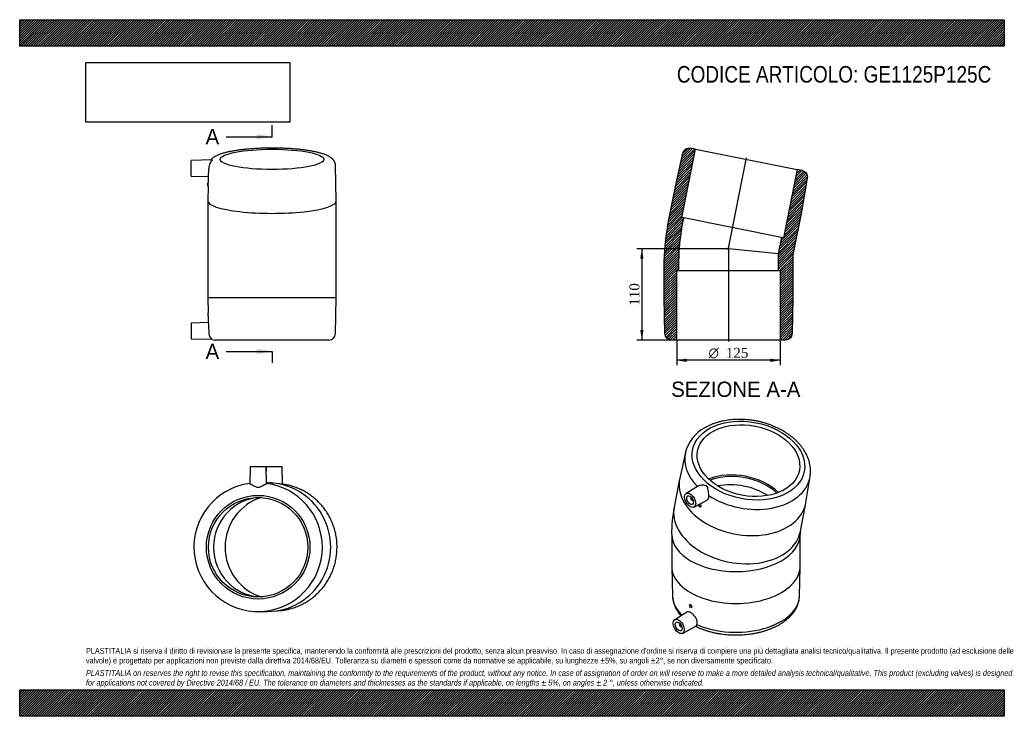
# Model space of a CAD drawing. Header units: millimetres. Extents: x 0 to 1188, y 0 to 840.
import ezdxf
from ezdxf.enums import TextEntityAlignment as Align
from ezdxf.lldxf.tags import DXFTag

# ---------------------------------------------------------------- set-up
doc = ezdxf.new("R2010")
doc.units = ezdxf.units.MM
doc.header["$LTSCALE"] = 4
for name, color, linetype in [('Default', 7, 'Continuous'), ('DV4_Default', 7, 'Continuous'), ('GE1125P125C', 7, 'Continuous')]:
    doc.layers.add(name, color=color, linetype=linetype)
doc.styles.add('SEACAD_Solid_Edge_ANSI', font='seans.ttf')
doc.styles.add('SEACAD_Solid_Edge_ANSI1_Symbols', font='semeca1.ttf')
doc.styles.add('SEACAD_Times_New_Roman', font='times.ttf')
tags = doc.linetypes.add('CENTER2', pattern=[28.575, 19.05, -3.175, 3.175, -3.175]).pattern_tags.tags
tags[10:11] = [DXFTag(74, 4), DXFTag(75, 0), DXFTag(340, '0'), DXFTag(46, 0.0), DXFTag(50, 0.0), DXFTag(44, 0.0), DXFTag(45, 0.0)]
tags[8:9] = [DXFTag(74, 4), DXFTag(75, 0), DXFTag(340, '0'), DXFTag(46, 0.0), DXFTag(50, 0.0), DXFTag(44, 0.0), DXFTag(45, 0.0)]
tags[6:7] = [DXFTag(74, 4), DXFTag(75, 0), DXFTag(340, '0'), DXFTag(46, 0.0), DXFTag(50, 0.0), DXFTag(44, 0.0), DXFTag(45, 0.0)]
tags[4:5] = [DXFTag(74, 4), DXFTag(75, 0), DXFTag(340, '0'), DXFTag(46, 0.0), DXFTag(50, 0.0), DXFTag(44, 0.0), DXFTag(45, 0.0)]
doc.dimstyles.new('ANSImm', dxfattribs={"dimtxt": 12, "dimasz": 12, "dimexe": 6, "dimexo": 0, "dimgap": 3, "dimtad": 1, "dimdsep": 46, "dimtxsty": 'SEACAD_Times_New_Roman', "dimblk1": '_SE_FILLED', "dimblk2": '_SE_FILLED', "dimsah": 1, "dimcen": 6, "dimazin": 0, "dimtfac": 0.85, "dimtdec": 3, "dimtofl": 0, "dimtmove": 0, "dimatfit": 3, "dimfxl": 1, "dimarcsym": 0})
picture_1 = doc.add_image_def('image1.jpg', size_in_pixel=(4302, 1260))

# ---------------------------------------------------------------- blocks, each defined once
blk = doc.blocks.new('SE')
at = {"layer": 'GE1125P125C', "color": 7, "linetype": 'Continuous'}
for p, q in [((803.2, 318), (796.4, 287)), ((796.2, 286.1), (789.7, 252.2)), ((948.6, 257.9), (953.7, 289.2)), ((819.1, 278.1), (804.1, 268.7)), ((810.6, 263.9), (810.2, 263.6)), ((812.2, 260.1), (812.6, 260.4)), ((813.5, 252.3), (828.8, 260.4)), ((821.3, 252.6), (821.5, 252.7)), ((941.9, 223.1), (948.4, 256.9)), ((786.7, 219.2), (786.7, 180.8)), ((941.7, 180.8), (941.7, 219.2)), ((786.7, 180.2), (787.5, 144.9)), ((940.8, 144.9), (941.7, 180.2)), ((808.6, 134.7), (808.4, 134.6)), ((810.4, 131.1), (810.7, 131.3)), ((805, 125.5), (790.4, 116.5)), ((797, 111.6), (796.5, 111.4)), ((798.5, 107.9), (799, 108.2)), ((799.9, 100), (816, 108.7))]:
    blk.add_line(p, q, dxfattribs=at)
for centre, radius, start, end in [((848.3, 306.8), 46.5, 117.7748, 166.2743), ((962.5, 219.6), 175.9, 169.3376, 180.1552), ((964.6, 219.5), 22.9, 171.0731, 180.8342), ((827.8, 148.2), 40.3, 184.6296, 222.1922)]:
    blk.add_arc(centre, radius, start, end, dxfattribs=at)
for centre, major_axis, ratio in [((879.3, 308.3), (-67.4, 12.9), 0.678892), ((879.3, 308.3), (61.4, -11.7), 0.678892), ((808.9, 260.6), (-4.75, 8.23), 0.57735), ((808.9, 260.6), (-2.92, 5.07), 0.57735), ((809.4, 132.8), (-1, 1.73), 0.57735), ((795.2, 108.3), (4.75, -8.23), 0.57735), ((795.2, 108.3), (2.92, -5.07), 0.57735)]:
    blk.add_ellipse(centre, major_axis=major_axis, ratio=ratio, dxfattribs=at)
for centre, major_axis, ratio, start_param, end_param in [((878.3, 302.6), (75.3, -14.4), 0.678892, 3.126316, 3.916513), ((878.3, 302.6), (75.3, -14.4), 0.678892, -3.159723, -3.15687), ((872.3, 271.5), (76.1, -14.6), 0.678892, 3.123462, 6.283185), ((878.3, 302.6), (75.3, -14.4), 0.678892, 4.171388, 6.297627), ((867.8, 247.7), (-61.4, 11.7), 0.678892, 3.955221, 5.469557), ((867.8, 247.7), (-58.9, 11.3), 0.678892, 3.958416, 5.466362), ((878.3, 302.6), (75.3, -14.4), 0.678892, 0.014442, 0.018131), ((865.8, 237.6), (58.9, -11.3), 0.678892, 1.033638, 2.107955), ((811.2, 261.9), (-1, 1.73), 0.57735, 0, 3.709895), ((811.2, 261.9), (-1, 1.73), 0.57735, 5.714883, 6.283185), ((865.8, 237.6), (-76.1, 14.6), 0.678892, 0, 3.141593), ((820.3, 254.3), (1, -1.73), 0.57735, 3.922877, 6.283185), ((820.3, 254.3), (1, -1.73), 0.57735, 0, 2.323273), ((872.3, 271.5), (76.1, -14.6), 0.678892, 0, 0.018131), ((864.2, 219.2), (77.5, 0), 0.57735, 3.14158, 6.283167), ((864.2, 180.8), (-77.5, 0), 0.57735, 0, 3.141593), ((864.2, 145.6), (-76.7, 0), 0.57735, 0.013865, 0.560918), ((864.2, 145.6), (-76.7, 0), 0.57735, 0.910354, 3.127727), ((797.5, 109.6), (1, -1.73), 0.57735, 2.57329, 6.283185), ((797.5, 109.6), (1, -1.73), 0.57735, 0, 0.568302)]:
    blk.add_ellipse(centre, major_axis=major_axis, ratio=ratio, start_param=start_param, end_param=end_param, dxfattribs=at)
for points, knots in [([(953.7, 288.9), (953.7, 289.1), (953.9, 290), (954.1, 292.1), (954.3, 294.9), (954.2, 297.8), (954, 300.7), (953.5, 303.6), (952.8, 306.5), (952, 309.4), (950.9, 312.3), (949.6, 315.1), (948.2, 317.9), (946.5, 320.7), (944.7, 323.4), (942.6, 326.1), (940.4, 328.7), (938, 331.2), (935.5, 333.7), (932.8, 336), (929.9, 338.3), (926.9, 340.5), (923.8, 342.5), (920.6, 344.5), (917.2, 346.3), (913.8, 348), (910.2, 349.6), (906.6, 351.1), (902.9, 352.4), (899.1, 353.6), (895.2, 354.7), (891.4, 355.6), (887.5, 356.4), (883.5, 357), (879.6, 357.5), (875.6, 357.9), (871.7, 358.1), (867.7, 358.1), (863.8, 358), (859.9, 357.8), (856.1, 357.4), (852.3, 356.8), (848.6, 356.1), (845, 355.3), (841.5, 354.3), (838, 353.1), (834.7, 351.9), (831.5, 350.4), (828.7, 349.1), (827.3, 348.2), (826.6, 347.9)], [0, 0, 0, 0, 0.002091, 0.022549, 0.043006, 0.06349, 0.084025, 0.104635, 0.125338, 0.146147, 0.16707, 0.188109, 0.209261, 0.230519, 0.251871, 0.273303, 0.294803, 0.316355, 0.337947, 0.359566, 0.381202, 0.402848, 0.424495, 0.44614, 0.467779, 0.489411, 0.511034, 0.53265, 0.554259, 0.575861, 0.59746, 0.619055, 0.64065, 0.662247, 0.683846, 0.70545, 0.727062, 0.748683, 0.770314, 0.791958, 0.813614, 0.835285, 0.856969, 0.878666, 0.900373, 0.922087, 0.943801, 0.965507, 0.987195, 1, 1, 1, 1]), ([(819.1, 278.1), (820, 278.6), (821.1, 279), (823.3, 279.3), (824.3, 279.4), (826.4, 279.1), (827.4, 278.8), (828.9, 277.6), (829.4, 276.7), (830, 274.8), (830.2, 273.7), (830.5, 271.6), (830.7, 270.5), (830.9, 268.3), (831, 267.2), (831.1, 266.2)], [0.0955215, 0.0955215, 0.0955215, 0.0955215, 0.25, 0.25, 0.375, 0.375, 0.5, 0.5, 0.625, 0.625, 0.75, 0.75, 0.875, 0.875, 1, 1, 1, 1]), ([(831.1, 266.2), (831.3, 264.9), (831.1, 263.6), (830.3, 261.6), (829.6, 260.9), (828.8, 260.4)], [0, 0, 0, 0, 0.125, 0.125, 0.245157, 0.245157, 0.245157, 0.245157]), ([(820.6, 256.1), (820.7, 256), (820.8, 256), (821.2, 255.6), (821.5, 255.2), (822, 254.2), (822, 253.7), (821.9, 253.1), (821.7, 252.8), (821.5, 252.7)], [0.0989628, 0.0989628, 0.0989628, 0.0989628, 0.125, 0.125, 0.25, 0.25, 0.375, 0.375, 0.4688116, 0.4688116, 0.4688116, 0.4688116]), ([(815.7, 108.5), (816, 108.4), (817.2, 107.8), (819.6, 106.7), (822.9, 105.3), (826.4, 104.1), (829.9, 102.9), (833.5, 101.9), (837.2, 101), (841, 100.2), (844.8, 99.5), (848.7, 99), (852.6, 98.5), (856.6, 98.2), (860.5, 98.1), (864.5, 98), (868.5, 98.1), (872.4, 98.3), (876.4, 98.6), (880.3, 99.1), (884.2, 99.6), (888, 100.3), (891.7, 101.1), (895.4, 102), (899, 103.1), (902.6, 104.3), (906, 105.5), (909.3, 106.9), (912.5, 108.4), (915.6, 110), (918.5, 111.8), (921.3, 113.6), (923.9, 115.5), (926.4, 117.5), (928.7, 119.6), (930.9, 121.8), (932.8, 124.1), (934.5, 126.4), (936.1, 128.8), (937.4, 131.2), (938.5, 133.7), (939.4, 136.2), (940.1, 138.7), (940.5, 141.2), (940.8, 143.4), (940.8, 144.5), (940.8, 144.9)], [0.0029677, 0.0029677, 0.0029677, 0.0029677, 0.0083655, 0.0320582, 0.0557312, 0.0793787, 0.1029978, 0.1265879, 0.1501498, 0.1736857, 0.1971982, 0.2206907, 0.2441668, 0.2676305, 0.2910858, 0.3145369, 0.3379878, 0.3614421, 0.3849034, 0.4083759, 0.4318639, 0.4553717, 0.4789032, 0.5024624, 0.5260528, 0.5496775, 0.5733388, 0.5970377, 0.6207737, 0.6445441, 0.6683427, 0.6921596, 0.7159746, 0.7397629, 0.7634947, 0.7871338, 0.8106399, 0.8339715, 0.8570908, 0.8799688, 0.9025892, 0.924952, 0.9470738, 0.9689864, 0.9907348, 1, 1, 1, 1]), ([(810.7, 131.3), (810.9, 131.4), (811.1, 131.7), (811.1, 132.6), (810.9, 133.1), (810.4, 134), (810, 134.4), (809.3, 134.8), (808.9, 134.9), (808.6, 134.7), (808.6, 134.7), (808.6, 134.7)], [0.2501589, 0.2501589, 0.2501589, 0.2501589, 0.375, 0.375, 0.5, 0.5, 0.625, 0.625, 0.75, 0.75, 0.7501838, 0.7501838, 0.7501838, 0.7501838]), ([(817.1, 110.6), (817.5, 111.6), (817.6, 112.9), (817.2, 115.6), (816.7, 117), (815.2, 119.8), (814.2, 121.1), (812.1, 123.3), (810.9, 124.3), (809.2, 125.3), (808.7, 125.5), (807.6, 125.9), (807.1, 125.9), (806, 126), (805.4, 125.8), (805, 125.5)], [0, 0, 0, 0, 0.125, 0.125, 0.25, 0.25, 0.375, 0.375, 0.5, 0.5, 0.5625, 0.5625, 0.625, 0.625, 0.7126247, 0.7126247, 0.7126247, 0.7126247]), ([(816, 108.7), (816.1, 108.7), (816.3, 108.9), (816.6, 109.3), (816.9, 109.9), (817.1, 110.6)], [0.8125597, 0.8125597, 0.8125597, 0.8125597, 0.875, 0.875, 1, 1, 1, 1])]:
    blk.add_open_spline(points, degree=3, knots=knots, dxfattribs=at)
blk = doc.blocks.new('SE1')
at = {"layer": 'GE1125P125C', "color": 7, "linetype": 'Continuous'}
for p, q in [((278.2, 301.4), (277.6, 279.9)), ((278.2, 301.4), (297.2, 301.4)), ((297.7, 279.9), (297.2, 301.4)), ((297.5, 301.4), (297.3, 295.4)), ((297.5, 301.4), (316.5, 301.4)), ((317, 279.9), (316.5, 301.4)), ((299.2, 281.4), (297.7, 281.4)), ((305.1, 281.4), (301.1, 281.4)), ((301.1, 281.4), (301.1, 281.4)), ((305.1, 281.1), (305.1, 281.4)), ((313.1, 280.4), (306.7, 281)), ((287.7, 126.4), (290, 126.4)), ((290, 126.4), (299.2, 126.4)), ((306.7, 126.8), (315, 127.6))]:
    blk.add_line(p, q, dxfattribs=at)
for radius in [62.5, 60]:
    blk.add_circle((287.7, 203.9), radius, dxfattribs=at)
for centre, radius, start, end in [((287.7, 203.9), 77.5, 97.4441, 0), ((287.7, 224.4), 56.4, 100.2366, 100.2734), ((287.7, 224.4), 56.4, 79.7263, 80.2343), ((287.7, 203.9), 77.5, 0, 82.5559)]:
    blk.add_arc(centre, radius, start, end, dxfattribs=at)
for centre, major_axis, start_param, end_param in [((299.2, 203.9), (0, -77.5), 0, 3.141593), ((292.7, 203.9), (0, -60), 3.184285, 6.240493), ((309.1, 203.9), (0, -62.5), 3.432475, 5.992303), ((307.6, 203.9), (0, 76.7), 3.240328, 3.321848)]:
    blk.add_ellipse(centre, major_axis=major_axis, ratio=0.980785, start_param=start_param, end_param=end_param, dxfattribs=at)
for points, knots in [([(278.1, 279.9), (278.8, 280), (280.2, 279.2), (282.7, 277.9), (283.5, 277.4), (285.5, 276.5), (286.5, 276.1), (288.8, 276.1), (289.9, 276.5), (291.8, 277.4), (292.7, 277.9), (294.3, 278.8), (295.1, 279.2), (296.3, 279.8), (296.9, 280), (297.2, 279.9)], [0, 0, 0, 0, 0.25, 0.25, 0.375, 0.375, 0.5, 0.5, 0.625, 0.625, 0.75, 0.75, 0.875, 0.875, 1, 1, 1, 1]), ([(317, 279.9), (317, 279.9), (316.8, 279.9), (315.9, 280), (315, 280.2), (313.6, 280.3), (313.4, 280.3), (313.1, 280.4)], [0.0326125, 0.0326125, 0.0326125, 0.0326125, 0.125, 0.125, 0.25, 0.25, 0.2738938, 0.2738938, 0.2738938, 0.2738938]), ([(321.1, 128.5), (321.3, 128.5), (322.4, 128.7), (324.6, 129.2), (327.5, 129.9), (330.4, 130.8), (333.3, 131.8), (336.1, 132.9), (338.9, 134.2), (341.6, 135.5), (344.3, 137), (347, 138.5), (349.5, 140.2), (352, 142), (354.4, 143.8), (356.8, 145.8), (359, 147.9), (361.2, 150), (363.3, 152.3), (365.3, 154.6), (367.2, 157), (369, 159.5), (370.7, 162.1), (372.3, 164.7), (373.8, 167.4), (375.2, 170.1), (376.5, 172.9), (377.7, 175.8), (378.7, 178.7), (379.7, 181.6), (380.5, 184.6), (381.2, 187.6), (381.8, 190.7), (382.3, 193.7), (382.6, 196.8), (382.8, 199.9), (382.9, 203), (382.9, 206.1), (382.7, 209.2), (382.5, 212.2), (382.1, 215.3), (381.6, 218.4), (380.9, 221.4), (380.2, 224.4), (379.3, 227.4), (378.3, 230.3), (377.2, 233.2), (376, 236), (374.7, 238.8), (373.2, 241.5), (371.7, 244.2), (370, 246.8), (368.3, 249.3), (366.4, 251.8), (364.5, 254.1), (362.4, 256.4), (360.3, 258.7), (358.1, 260.8), (355.8, 262.8), (353.4, 264.7), (351, 266.6), (348.4, 268.3), (345.9, 269.9), (343.2, 271.4), (340.5, 272.8), (337.7, 274.1), (334.9, 275.3), (332.1, 276.4), (329.2, 277.3), (326.2, 278.2), (323.3, 278.9), (320.3, 279.4), (318.1, 279.8), (317.1, 279.9), (317, 279.9)], [0, 0, 0, 0, 0.002248, 0.016458, 0.030668, 0.044878, 0.05909, 0.073302, 0.087515, 0.10173, 0.115946, 0.130162, 0.144381, 0.1586, 0.172822, 0.187044, 0.201268, 0.215494, 0.229721, 0.24395, 0.258181, 0.272412, 0.286646, 0.300881, 0.315117, 0.329354, 0.343593, 0.357833, 0.372075, 0.386317, 0.40056, 0.414804, 0.429049, 0.443295, 0.457541, 0.471787, 0.486034, 0.500282, 0.514529, 0.528776, 0.543024, 0.557271, 0.571517, 0.585764, 0.600009, 0.614255, 0.628499, 0.642742, 0.656985, 0.671227, 0.685467, 0.699706, 0.713944, 0.728181, 0.742416, 0.75665, 0.770882, 0.785113, 0.799342, 0.813569, 0.827795, 0.84202, 0.856243, 0.870464, 0.884684, 0.898903, 0.91312, 0.927335, 0.94155, 0.955763, 0.969976, 0.984188, 0.998398, 1, 1, 1, 1])]:
    blk.add_open_spline(points, degree=3, knots=knots, dxfattribs=at)
blk = doc.blocks.new('SE2')
at = {"layer": 'GE1125P125C', "color": 7, "linetype": 'Continuous'}
for p, q in [((231.9, 671), (207, 670.3)), ((207, 651.3), (207, 670.3)), ((382, 621.7), (381.1, 664)), ((207, 651.3), (227.6, 650.8)), ((227, 639.2), (227, 643.2)), ((227.4, 643.2), (227, 643.2)), ((227.6, 650.8), (227.4, 643.2)), ((227.3, 639.3), (227, 621.7)), ((227, 639.2), (227.3, 639.2)), ((227, 621.6), (227, 575.5)), ((382, 575.5), (382, 621.6)), ((227, 575.5), (227, 551.7)), ((382, 551.7), (382, 575.5)), ((227, 551.7), (227, 504.7)), ((382, 504.7), (382, 551.7)), ((382, 504.7), (227, 504.7)), ((227, 504.7), (227.3, 486.7)), ((381.1, 461.6), (382, 504.7)), ((227, 486.7), (227, 482.7)), ((227.3, 486.7), (227, 486.7)), ((227, 482.7), (227.4, 482.7)), ((227.4, 482.8), (227.6, 474.7)), ((227.6, 474.8), (207, 474.2)), ((207, 474.2), (207, 455.2)), ((207, 455.2), (232.3, 454.6)), ((373.1, 453.7), (235.8, 453.7))]:
    blk.add_line(p, q, dxfattribs=at)
for centre, radius, start, end in [((137.5, 663.3), 91, 352.1016, 359.2248), ((174, 642.2), 53.5, 356.7538, 1.0385), ((150.3, 483.2), 77.2, 359.6376, 2.609), ((151.5, 463.2), 77, 358.7861, 8.6404), ((236, 461.2), 7.6, 176.9998, 240.4133), ((235.8, 461.7), 8, 243.5252, 270), ((373.1, 461.7), 8, 270, 358.8767)]:
    blk.add_arc(centre, radius, start, end, dxfattribs=at)
blk.add_ellipse((304.5, 671.6), major_axis=(62.5, 0), ratio=0.19509, dxfattribs=at)
for start_param, end_param in [(3.137692, 6.283185), (0, 0.0039)]:
    blk.add_ellipse((304.5, 621.6), major_axis=(77.5, 0), ratio=0.19509, start_param=start_param, end_param=end_param, dxfattribs=at)
for points, knots in [([(304.5, 685.2), (303.9, 685.2), (302.5, 685.2), (299.9, 685.1), (296.9, 685.1), (293.9, 685), (290.9, 684.9), (288, 684.8), (285, 684.6), (282.2, 684.5), (279.3, 684.3), (276.5, 684), (273.7, 683.8), (271, 683.5), (268.4, 683.2), (265.7, 682.9), (263.2, 682.6), (260.7, 682.2), (258.3, 681.8), (256, 681.4), (253.7, 681), (251.5, 680.5), (249.4, 680), (247.4, 679.5), (245.4, 679), (243.5, 678.4), (241.7, 677.8), (239.9, 677.1), (238.2, 676.4), (236.6, 675.6), (235.1, 674.8), (233.8, 673.9), (232.6, 673.1), (231.7, 672.2), (231, 671.5), (230.6, 671.1), (230.5, 671)], [0, 0, 0, 0, 0.0150072, 0.0435155, 0.0720276, 0.1005453, 0.1290719, 0.1576108, 0.1861659, 0.2147411, 0.243341, 0.2719705, 0.3006351, 0.3293414, 0.3580968, 0.38691, 0.4157914, 0.4447532, 0.4738105, 0.5029815, 0.5322888, 0.5617605, 0.5914323, 0.6213496, 0.6515712, 0.6821733, 0.7132548, 0.7449415, 0.7773808, 0.8107003, 0.844843, 0.8743871, 0.9010105, 0.9249647, 0.9467918, 0.9559091, 0.9559091, 0.9559091, 0.9559091]), ([(381.1, 664), (381.1, 664.3), (381.1, 665), (380.9, 666.1), (380.6, 667.2), (380.2, 668.2), (379.7, 669.2), (379.1, 670.1), (378.4, 671), (377.6, 671.9), (376.8, 672.7), (375.8, 673.5), (374.6, 674.3), (373.3, 675.1), (371.8, 675.9), (370.1, 676.7), (368.3, 677.4), (366.5, 678.1), (364.5, 678.7), (362.6, 679.2), (360.5, 679.8), (358.4, 680.3), (356.2, 680.8), (353.9, 681.2), (351.6, 681.6), (349.2, 682), (346.8, 682.4), (344.2, 682.8), (341.6, 683.1), (339, 683.4), (336.3, 683.7), (333.5, 683.9), (330.7, 684.2), (327.9, 684.4), (325, 684.6), (322.1, 684.7), (319.2, 684.9), (316.2, 685), (313.2, 685.1), (310.2, 685.1), (307.2, 685.2), (305.5, 685.2), (304.5, 685.2)], [0, 0, 0, 0, 0.013519, 0.029634, 0.045776, 0.062095, 0.078763, 0.095986, 0.114012, 0.133148, 0.153767, 0.176313, 0.201246, 0.228857, 0.258853, 0.290102, 0.321109, 0.351375, 0.380911, 0.409843, 0.438296, 0.466373, 0.494151, 0.521691, 0.549039, 0.57623, 0.603292, 0.630246, 0.657112, 0.683902, 0.71063, 0.737304, 0.763933, 0.790525, 0.817084, 0.843618, 0.870129, 0.896622, 0.923102, 0.949571, 0.976032, 1, 1, 1, 1]), ([(231.9, 671), (232.1, 671), (232.3, 670.9), (232.3, 670.6), (231.9, 670.2), (231, 669.2), (230.5, 668.5), (229.6, 667), (229.1, 666.2), (228.6, 664.2), (228.4, 663.2), (228.4, 662.1)], [0.4234103, 0.4234103, 0.4234103, 0.4234103, 0.5, 0.5, 0.625, 0.625, 0.75, 0.75, 0.875, 0.875, 1, 1, 1, 1])]:
    blk.add_open_spline(points, degree=3, knots=knots, dxfattribs=at)
blk = doc.blocks.new('SE4')
at = {"color": 7, "linetype": 'Continuous', "style": 'SEACAD_Solid_Edge_ANSI'}
blk.add_text('A', height=18.4, dxfattribs=at).set_placement((224.3, 708.1), align=Align.TOP_LEFT)
blk = doc.blocks.new('SE5')
at = {"color": 7, "linetype": 'Continuous', "style": 'SEACAD_Solid_Edge_ANSI'}
blk.add_text('A', height=18.4, dxfattribs=at).set_placement((224.3, 449.2), align=Align.TOP_LEFT)
blk = doc.blocks.new('SEANNOT_GROUP')
at = {"linetype": 'Continuous'}
blk.add_hatch(color=7, dxfattribs=at).paths.add_polyline_path([(286.1, 695.8), (304.5, 698.9), (286.1, 701.9)])
at = {"color": 7, "linetype": 'Continuous'}
blk.add_lwpolyline([(249.3, 698.9), (304.5, 698.9)], dxfattribs=at)
blk = doc.blocks.new('SEANNOT_GROUP1')
at = {"linetype": 'Continuous'}
blk.add_hatch(color=7, dxfattribs=at).paths.add_polyline_path([(286.1, 436.9), (304.5, 440), (286.1, 443.1)])
at = {"color": 7, "linetype": 'Continuous'}
blk.add_lwpolyline([(249.3, 440), (304.5, 440)], dxfattribs=at)
blk = doc.blocks.new('SE3')
at = {"layer": 'Default', "color": 7, "linetype": 'CENTER2'}
for p, q in [((304.5, 698.9), (304.5, 712.7)), ((304.5, 440), (304.5, 426.2))]:
    blk.add_line(p, q, dxfattribs=at)
at = {"layer": 'Default', "color": 7, "linetype": 'CENTER2', "const_width": 0.0001}
blk.add_lwpolyline([(304.5, 698.9), (304.5, 440)], dxfattribs=at)
at = {"layer": 'Default'}
for name in ['SE4', 'SEANNOT_GROUP', 'SE5', 'SEANNOT_GROUP1']:
    blk.add_blockref(name, (0, 0), dxfattribs=at)
blk = doc.blocks.new('SE6')
at = {"layer": 'GE1125P125C', "linetype": 'Continuous'}
h = blk.add_hatch(dxfattribs=at)
h.set_pattern_fill('LINE', scale=0.629921, angle=45, style=0)
edge = h.paths.add_edge_path()
edge.add_line((792.7, 453.7), (792.7, 537.7))
edge.add_line((792.7, 537.7), (795.2, 537.7))
edge.add_line((795.2, 537.7), (795.2, 551.7))
edge.add_arc((977, 551.7), 181.8, 168.75, 180, ccw=False)
edge.add_line((798.7, 587.2), (801.4, 600.9))
edge.add_line((801.4, 600.9), (799, 601.4))
edge.add_line((799, 601.4), (815.4, 683.8))
edge.add_line((815.4, 683.8), (809.3, 685))
edge.add_spline(control_points=[(809.3, 685), (809.1, 685.1), (808.8, 685.1), (808.3, 685.1), (807.8, 685.2), (807.3, 685.1), (806.8, 685.1), (806.5, 685.1), (805.7, 684.9), (805.2, 684.8), (804.5, 684.5), (804.3, 684.4), (803.8, 684.1), (803.6, 684), (803, 683.6), (802.6, 683.2), (802, 682.7), (801.8, 682.5), (801.5, 682.1), (801.3, 681.9), (800.9, 681.3), (800.6, 680.8), (800.3, 680.1), (800.2, 679.9), (800.1, 679.4), (800, 679.1), (800, 678.9)], knot_values=[0, 0, 0, 0, 0.0625, 0.0625, 0.125, 0.1875, 0.1875, 0.25, 0.25, 0.375, 0.375, 0.4375, 0.4375, 0.5, 0.5, 0.625, 0.625, 0.6875, 0.6875, 0.75, 0.75, 0.875, 0.875, 0.9375, 0.9375, 1, 1, 1, 1], degree=3, periodic=0)
edge.add_line((800, 678.9), (790.7, 636.7))
edge.add_line((790.7, 636.7), (781.5, 590.6))
edge.add_arc((977, 551.7), 199.3, 168.75, 180)
edge.add_line((777.7, 551.7), (777.7, 504.7))
edge.add_line((777.7, 504.7), (778.6, 461.6))
edge.add_spline(control_points=[(778.6, 461.6), (778.6, 461.1), (778.6, 460.5), (778.8, 459.5), (779, 459), (779.3, 458.3), (779.4, 458.1), (779.7, 457.6), (779.8, 457.4), (780.2, 456.8), (780.6, 456.4), (781.3, 455.7), (781.7, 455.3), (782.4, 454.9), (782.6, 454.8), (783.1, 454.5), (783.5, 454.3), (784, 454.1), (784.5, 454), (784.8, 453.9), (785.5, 453.8), (786, 453.7), (786.6, 453.7)], knot_values=[0, 0, 0, 0, 0.125, 0.125, 0.25, 0.25, 0.3125, 0.3125, 0.375, 0.375, 0.5, 0.5, 0.625, 0.625, 0.6875, 0.6875, 0.75, 0.8125, 0.8125, 0.875, 0.875, 1, 1, 1, 1], degree=3, periodic=0)
edge.add_line((786.6, 453.7), (792.7, 453.7))
h = blk.add_hatch(dxfattribs=at)
h.set_pattern_fill('LINE', scale=0.629921, angle=45, style=0)
edge = h.paths.add_edge_path()
edge.add_line((917.7, 537.7), (917.7, 453.7))
edge.add_line((917.7, 453.7), (923.9, 453.7))
edge.add_spline(control_points=[(923.9, 453.7), (924.4, 453.7), (924.9, 453.8), (925.7, 453.9), (925.9, 454), (926.4, 454.1), (926.7, 454.2), (927.4, 454.5), (927.8, 454.8), (928.7, 455.3), (929.1, 455.7), (929.6, 456.2), (929.8, 456.4), (930.2, 456.8), (930.3, 457), (930.8, 457.6), (931, 458.1), (931.4, 459), (931.6, 459.5), (931.8, 460.5), (931.9, 461), (931.9, 461.6)], knot_values=[0, 0, 0, 0, 0.125, 0.125, 0.1875, 0.1875, 0.25, 0.25, 0.375, 0.375, 0.5, 0.5, 0.5625, 0.5625, 0.625, 0.625, 0.75, 0.75, 0.875, 0.875, 1, 1, 1, 1], degree=3, periodic=0)
edge.add_line((931.9, 461.6), (932.7, 504.7))
edge.add_line((932.7, 504.7), (932.7, 551.7))
edge.add_arc((977, 551.7), 44.3, 168.75, 180, ccw=False)
edge.add_line((933.6, 560.4), (942.7, 606.5))
edge.add_line((942.7, 606.5), (950.3, 649))
edge.add_spline(control_points=[(950.3, 649), (950.4, 649.5), (950.5, 650), (950.4, 651), (950.4, 651.5), (950.2, 652.3), (950.1, 652.5), (950, 653), (949.9, 653.3), (949.6, 654), (949.3, 654.5), (948.8, 655.3), (948.4, 655.7), (947.7, 656.4), (947.3, 656.8), (946.6, 657.2), (946.4, 657.3), (946, 657.6), (945.5, 657.8), (945, 658), (944.5, 658.1), (944.3, 658.2), (944, 658.2)], knot_values=[0, 0, 0, 0, 0.125, 0.125, 0.25, 0.25, 0.3125, 0.3125, 0.375, 0.375, 0.5, 0.5, 0.625, 0.625, 0.75, 0.75, 0.8125, 0.8125, 0.875, 0.9375, 0.9375, 1, 1, 1, 1], degree=3, periodic=0)
edge.add_line((944, 658.2), (938, 659.4))
edge.add_line((938, 659.4), (921.6, 577))
edge.add_line((921.6, 577), (919.1, 577.5))
edge.add_line((919.1, 577.5), (915.2, 557.8))
edge.add_line((915.2, 557.8), (915.2, 537.7))
edge.add_line((915.2, 537.7), (917.7, 537.7))
at = {"layer": 'DV4_Default', "color": 7, "linetype": 'CENTER2'}
for p, q in [((855, 562.4), (877, 673.3)), ((855.2, 565.4), (855.2, 452))]:
    blk.add_line(p, q, dxfattribs=at)
at = {"layer": 'GE1125P125C', "color": 7, "linetype": 'Continuous'}
for p, q in [((790.7, 636.7), (800, 678.9)), ((799, 601.4), (815.4, 683.8)), ((815.4, 683.8), (809.3, 685)), ((815.4, 683.8), (938, 659.4)), ((938, 659.4), (921.6, 577)), ((944, 658.2), (938, 659.4)), ((950.3, 649), (942.7, 606.5)), ((781.5, 590.6), (790.7, 636.7)), ((942.7, 606.5), (933.6, 560.4)), ((798.7, 587.2), (801.4, 600.9)), ((801.4, 600.9), (799, 601.4)), ((919.1, 577.5), (801.4, 600.9)), ((919.1, 577.5), (915.2, 557.8)), ((921.6, 577), (919.1, 577.5)), ((915.2, 557.8), (855.8, 563.7)), ((777.7, 504.7), (777.7, 551.7)), ((795.2, 537.7), (795.2, 551.7)), ((915.2, 557.8), (915.2, 537.7)), ((932.7, 551.7), (932.7, 504.7)), ((792.7, 453.7), (792.7, 537.7)), ((792.7, 537.7), (795.2, 537.7)), ((795.2, 537.7), (915.2, 537.7)), ((915.2, 537.7), (917.7, 537.7)), ((917.7, 537.7), (917.7, 453.7)), ((778.6, 461.6), (777.7, 504.7)), ((932.7, 504.7), (931.9, 461.6)), ((792.7, 453.7), (786.6, 453.7)), ((917.7, 453.7), (792.7, 453.7)), ((923.9, 453.7), (917.7, 453.7))]:
    blk.add_line(p, q, dxfattribs=at)
for radius in [199.3, 181.8, 44.3]:
    blk.add_arc((977, 551.7), radius, 168.75, 180, dxfattribs=at)
for points, knots in [([(800, 678.9), (800.2, 679.9), (800.6, 680.9), (801.8, 682.5), (802.5, 683.3), (805.1, 685), (807.3, 685.4), (809.3, 685)], [0, 0, 0, 0, 0.25, 0.25, 0.5, 0.5, 1, 1, 1, 1]), ([(944, 658.2), (946, 657.8), (947.9, 656.6), (950.2, 653.2), (950.7, 651), (950.3, 649)], [0, 0, 0, 0, 0.5, 0.5, 1, 1, 1, 1]), ([(786.6, 453.7), (784.5, 453.7), (782.4, 454.6), (780.2, 456.7), (779.6, 457.6), (778.8, 459.5), (778.6, 460.5), (778.6, 461.6)], [0, 0, 0, 0, 0.5, 0.5, 0.75, 0.75, 1, 1, 1, 1]), ([(931.9, 461.6), (931.8, 460.5), (931.6, 459.5), (930.8, 457.6), (930.2, 456.7), (928, 454.6), (925.9, 453.7), (923.9, 453.7)], [0, 0, 0, 0, 0.25, 0.25, 0.5, 0.5, 1, 1, 1, 1])]:
    blk.add_open_spline(points, degree=3, knots=knots, dxfattribs=at)
blk = doc.blocks.new('GDimGGroup')
at = {"layer": 'Default', "linetype": 'Continuous'}
for points in [[(804.7, 427.3), (804.7, 431.3), (792.7, 429.3)], [(905.7, 427.3), (917.7, 429.3), (905.7, 431.3)]]:
    blk.add_hatch(color=7, dxfattribs=at).paths.add_polyline_path(points)
at = {"layer": 'Default', "color": 7, "linetype": 'Continuous'}
for p, q in [((792.7, 453.7), (792.7, 423.3)), ((917.7, 453.7), (917.7, 423.3)), ((917.7, 429.3), (792.7, 429.3))]:
    blk.add_line(p, q, dxfattribs=at)
for s, style, p in [('O', 'SEACAD_Solid_Edge_ANSI1_Symbols', (831.1, 444.3)), ('125', 'SEACAD_Times_New_Roman', (852, 444.3))]:
    blk.add_text(s, height=12, dxfattribs=dict(at, style=style)).set_placement(p, align=Align.TOP_LEFT)
blk = doc.blocks.new('DMBLK21')
at = {"layer": 'Default', "linetype": 'Continuous'}
for points in [[(748.7, 551.7), (752.7, 551.7), (750.7, 563.7)], [(748.7, 465.7), (750.7, 453.7), (752.7, 465.7)]]:
    blk.add_hatch(color=7, dxfattribs=at).paths.add_polyline_path(points)
at = {"layer": 'Default', "color": 7, "linetype": 'Continuous'}
for p, q in [((855.2, 563.7), (744.7, 563.7)), ((750.7, 563.7), (750.7, 453.7)), ((833.3, 453.7), (744.7, 453.7))]:
    blk.add_line(p, q, dxfattribs=at)
at = {"layer": 'Default', "color": 7, "linetype": 'Continuous', "style": 'SEACAD_Times_New_Roman'}
blk.add_text('110', height=12, rotation=90, dxfattribs=at).set_placement((735.7, 495.1), align=Align.TOP_LEFT)
blk = doc.blocks.new('_SE_FILLED')
at = {"color": 0}
blk.add_line((0, 0), (-1, 0), dxfattribs=at)
blk.add_solid([(0, 0), (-1, -0.1665), (-1, 0.1665), (0, 0)], dxfattribs=at)

msp = doc.modelspace()

# ---------------------------------------------------------------- hatches: boundary and pattern name
at = {"layer": 'Default', "linetype": 'Continuous'}
h = msp.add_hatch(dxfattribs=at)
h.set_pattern_fill('LINE', scale=0.629921, angle=45, style=0)
h.paths.add_polyline_path([(1188, 808), (1188, 840), (0, 840), (0, 808)])
for points in [[(1188, 808), (1188, 840), (0, 840), (0, 808)], [(1188, 0), (1188, 32), (0, 32), (0, 0)]]:
    msp.add_hatch(color=7, dxfattribs=at).paths.add_polyline_path(points)
h = msp.add_hatch(dxfattribs=at)
h.set_pattern_fill('LINE', scale=0.629921, angle=45, style=0)
h.paths.add_polyline_path([(1188, 0), (1188, 32), (0, 32), (0, 0)])

# ---------------------------------------------------------------- linework, layer by layer
at = {"layer": 'Default', "color": 7, "linetype": 'Continuous'}
for p, q in [((0, 840), (1188, 840)), ((0, 808), (0, 840)), ((1188, 840), (1188, 808)), ((1188, 808), (0, 808)), ((0, 32), (1188, 32)), ((0, 0), (0, 32)), ((1188, 32), (1188, 0)), ((1188, 0), (0, 0))]:
    msp.add_line(p, q, dxfattribs=at)

# ---------------------------------------------------------------- block references
at = {"layer": 'Default'}
for name in ['SE3', 'SE2', 'SE6', 'GDimGGroup', 'SE', 'SE1']:
    msp.add_blockref(name, (0, 0), dxfattribs=at)

# ---------------------------------------------------------------- texts
at = {"layer": 'Default', "color": 7, "linetype": 'Continuous', "style": 'SEACAD_Solid_Edge_ANSI'}
msp.add_text('SEZIONE A-A', height=18.4, dxfattribs=at).set_placement((786.083, 403.551), align=Align.TOP_LEFT)
at = {"layer": 'Default', "attachment_point": 1}
for s, insert, char_height, width in [('{\\fArial Narrow|b0||i0||c0|p34;\\C7;\\H20.;\\W1.;CODICE ARTICOLO: GE1125P125C}', (792.918, 784.134), 20, 378.57328), ("{\\fArial Narrow|b0||i0||c0|p34;\\C7;\\H7.;\\W1.;PLASTITALIA si riserva il diritto di revisionare la presente specifica, mantenendo la conformità alle prescrizioni del prodotto, senza alcun preavviso. In caso di assegnazione d'ordine si riserva di compiere una più dettagliata analisi tecnico/qualitativa. Il presente prodotto (ad esclusione delle \\P}{\\fArial Narrow|b0||i0||c0|p34;\\C7;\\H7.;\\W1.;valvole) è progettato per applicazioni non previste dalla direttiva 2014/68/EU. Tolleranza su diametri e spessori come da normative se applicabile, su lunghezze ±5%, su angoli ±2°, se non diversamente specificato.\\P}{\\fArial Narrow|b0||i0||c0|p34;\\C7;\\H2.;\\W1.;   \\P}{\\fArial Narrow|b0||i1||c0|p34;\\C7;\\H7.;\\W1.;PLASTITALIA on reserves the right to revise this specification, maintaining the conformity to the requirements of the product, without any notice. In case of assignation of order on will reserve to make a more detailed analysis technical/qualitative. This product (excluding valves) is designed \\P}{\\fArial Narrow|b0||i1||c0|p34;\\C7;\\H7.;\\W1.;for applications not covered by Directive 2014/68 / EU. The tolerance on diameters and thicknesses as the standards if applicable, on lengths ± 5%, on angles ± 2 °, unless otherwise indicated.\\P}", (80, 82.409), 7, 1028)]:
    msp.add_mtext(s, dxfattribs=dict(at, insert=insert, char_height=char_height, width=width))

# ---------------------------------------------------------------- dimensions: what is measured, and where the dimension line sits
at = {"layer": 'Default', "color": 7, "linetype": 'Continuous'}
dim = msp.add_linear_dim(base=(750.651, 453.726), p1=(855.21, 563.726), p2=(833.33, 453.726), angle=90, text='\\A1;<>', dimstyle='ANSImm', dxfattribs=at)
dim.commit()
dim.dimension.update_dxf_attribs({"geometry": 'DMBLK21', "text_midpoint": (750.651, 508.726), "dimtype": 160})

# ---------------------------------------------------------------- pictures from other files: only their frames are drawn
image = msp.add_image(picture_1, insert=(80, 716.413), size_in_units=(245.829, 72))
image.dxf.flags = 7

doc.saveas('drawing.dxf')
